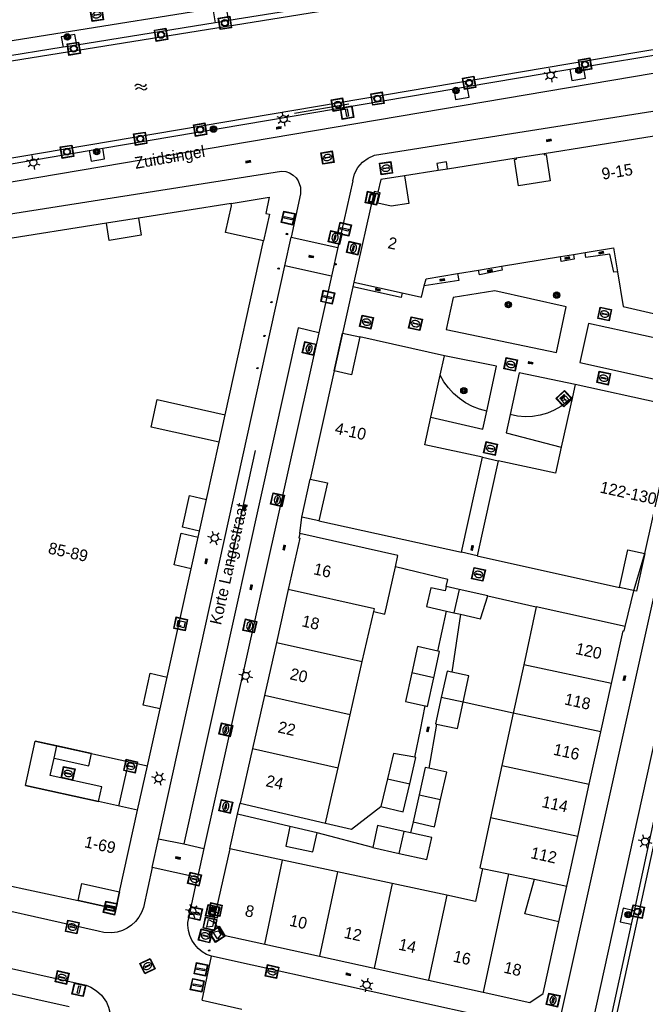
# Model space of a CAD drawing. Header units: metres. Extents: x 93870 to 95789, y 463036 to 464040.
# Tile 138 of 256: x 94351 to 94405, y 463827 to 463912. Entities that reach past the tile are written whole.
import ezdxf
from ezdxf.enums import TextEntityAlignment as Align

# ---------------------------------------------------------------- set-up
doc = ezdxf.new("R2010")
doc.units = ezdxf.units.M
doc.header["$LTSCALE"] = 25.4
for name, color, linetype in [('B_BEBOUWINGSGRENS_0', 1, 'Continuous'), ('B_LUIFEL_1', 200, 'Continuous'), ('B_OVERBOUWLIJN_LIJN_1', 7, 'Continuous'), ('B_TUSSENMUUR_0', 7, 'Continuous'), ('G_GRENS_ALGEMEEN_0', 7, 'Continuous'), ('Q_BLOEMBAK_0', 93, 'Continuous'), ('Q_BOOM_0', 3, 'Continuous'), ('Q_BRANDKRAAN_0', 5, 'Continuous'), ('Q_CAI-KAST_0', 10, 'Continuous'), ('Q_ELEKTRAKAST_0', 7, 'Continuous'), ('Q_INSPECTIE_OF_RIOOLPUT_0', 253, 'Continuous'), ('Q_KOLK_0', 254, 'Continuous'), ('Q_LICHTMAST_0', 2, 'Continuous'), ('Q_MEERRING_0', 7, 'Continuous'), ('Q_STRAATNAAMBORD_0', 7, 'Continuous'), ('Q_VERKEERSBORDPAAL_0', 40, 'Continuous'), ('Q_WATERLEIDINGPUT_0', 5, 'Continuous'), ('S_GBKN_SYMBOOL_OV_GROOT_0', 7, 'Continuous'), ('S_GBKN_SYMBOOL_WATER_0', 7, 'Continuous'), ('T_CULTUURGRENS_0', 76, 'Continuous'), ('T_HEK_0', 57, 'Continuous'), ('T_HEK_LIJN_0', 6, 'Continuous'), ('T_MUUR_30CM_0', 10, 'Continuous'), ('V_WEGGRENS_0', 7, 'Continuous'), ('V_WEGGRENS_1', 7, 'Continuous'), ('W_WATERGRENS_0', 5, 'Continuous'), ('Z_GBKN_HUISNUMMER_0', 252, 'Continuous'), ('Z_STRAATNAAM_0', 252, 'Continuous')]:
    doc.layers.add(name, color=color, linetype=linetype)
doc.layers.add('Q_AFSLUITPAAL_0', color=7, linetype='Continuous', true_color=0xf86a3a)
doc.layers.add('Q_PAALTJE_0', color=7, linetype='Continuous', true_color=0x666666)

# ---------------------------------------------------------------- blocks, each defined once
blk = doc.blocks.new('Q_BLOEMBAK')
for points in [[(-0.5, 0.5), (0.5, 0.5), (0.5, -0.5), (-0.5, -0.5)], [(-0.336, 0.197), (0.331, 0.197), (0.19, -0.251), (-0.196, -0.251)]]:
    blk.add_lwpolyline(points, close=True)
blk.add_lwpolyline([(-0.442, 0.464), (0.438, 0.464, -0.414214), (0.459, 0.442), (0.459, -0.437, -0.414214), (0.438, -0.459), (-0.442, -0.459, -0.414214), (-0.463, -0.437), (-0.463, 0.442), (-0.463, 0.444), (-0.463, 0.446), (-0.463, 0.448), (-0.462, 0.45), (-0.461, 0.451), (-0.46, 0.453), (-0.459, 0.455), (-0.458, 0.456), (-0.457, 0.457), (-0.456, 0.459), (-0.454, 0.46), (-0.453, 0.461), (-0.451, 0.462), (-0.449, 0.462), (-0.447, 0.463), (-0.446, 0.463), (-0.444, 0.464), (-0.442, 0.464)], format="xyb")
blk = doc.blocks.new('Q_STRAATNAAMBORD')
for points in [[(-0.5, 0.5), (0.5, 0.5), (0.5, -0.5), (-0.5, -0.5)], [(-0.369, 0.22), (0.358, 0.22), (0.358, -0.214), (-0.369, -0.214)]]:
    blk.add_lwpolyline(points, close=True)
for points in [[(-0.442, 0.464), (0.438, 0.464, -0.414214), (0.459, 0.442), (0.459, -0.437, -0.414214), (0.438, -0.459), (-0.442, -0.459, -0.414214), (-0.463, -0.437), (-0.463, 0.442), (-0.463, 0.444), (-0.463, 0.446), (-0.463, 0.448), (-0.462, 0.45), (-0.461, 0.451), (-0.46, 0.453), (-0.459, 0.455), (-0.458, 0.456), (-0.457, 0.457), (-0.456, 0.459), (-0.454, 0.46), (-0.453, 0.461), (-0.451, 0.462), (-0.449, 0.462), (-0.447, 0.463), (-0.446, 0.463), (-0.444, 0.464), (-0.442, 0.464)], [(-0.287, 0.16), (0.281, 0.16, -0.414214), (0.303, 0.139), (0.303, -0.134, -0.414214), (0.281, -0.156), (-0.287, -0.156, -0.414214), (-0.308, -0.134), (-0.308, 0.139), (-0.308, 0.14), (-0.308, 0.142), (-0.307, 0.144), (-0.307, 0.146), (-0.306, 0.148), (-0.305, 0.149), (-0.304, 0.151), (-0.303, 0.152), (-0.302, 0.154), (-0.3, 0.155), (-0.299, 0.156), (-0.297, 0.157), (-0.296, 0.158), (-0.294, 0.159), (-0.292, 0.159), (-0.29, 0.16), (-0.288, 0.16), (-0.287, 0.16)]]:
    blk.add_lwpolyline(points, format="xyb")
blk = doc.blocks.new('Q_ELEKTRAKAST')
for points in [[(-0.5, 0.5), (0.5, 0.5), (0.5, -0.5), (-0.5, -0.5)], [(-0.262, 0.264), (0.25, 0.264), (0.25, 0.187), (-0.262, 0.187)], [(-0.262, 0.107), (0.25, 0.107), (0.25, -0.332), (-0.262, -0.332)]]:
    blk.add_lwpolyline(points, close=True)
blk.add_lwpolyline([(-0.442, 0.464), (0.438, 0.464, -0.414214), (0.459, 0.442), (0.459, -0.437, -0.414214), (0.438, -0.459), (-0.442, -0.459, -0.414214), (-0.463, -0.437), (-0.463, 0.442), (-0.463, 0.444), (-0.463, 0.446), (-0.463, 0.448), (-0.462, 0.45), (-0.461, 0.451), (-0.46, 0.453), (-0.459, 0.455), (-0.458, 0.456), (-0.457, 0.457), (-0.456, 0.459), (-0.454, 0.46), (-0.453, 0.461), (-0.451, 0.462), (-0.449, 0.462), (-0.447, 0.463), (-0.446, 0.463), (-0.444, 0.464), (-0.442, 0.464)], format="xyb")
blk.add_lwpolyline([(-0.177, 0.001, -1), (-0.177, -0.069, -1)], format="xyb", close=True)
blk.add_lwpolyline([(0.044, 0.088), (-0.056, -0.112), (0.044, -0.112), (-0.056, -0.312)])
blk = doc.blocks.new('Q_CAI-KAST')
for points in [[(-0.5, 0.5), (0.5, 0.5), (0.5, -0.5), (-0.5, -0.5)], [(-0.262, 0.264), (0.25, 0.264), (0.25, 0.187), (-0.262, 0.187)], [(-0.262, 0.107), (0.25, 0.107), (0.25, -0.332), (-0.262, -0.332)]]:
    blk.add_lwpolyline(points, close=True)
blk.add_lwpolyline([(-0.442, 0.464), (0.438, 0.464, -0.414214), (0.459, 0.442), (0.459, -0.437, -0.414214), (0.438, -0.459), (-0.442, -0.459, -0.414214), (-0.463, -0.437), (-0.463, 0.442), (-0.463, 0.444), (-0.463, 0.446), (-0.463, 0.448), (-0.462, 0.45), (-0.461, 0.451), (-0.46, 0.453), (-0.459, 0.455), (-0.458, 0.456), (-0.457, 0.457), (-0.456, 0.459), (-0.454, 0.46), (-0.453, 0.461), (-0.451, 0.462), (-0.449, 0.462), (-0.447, 0.463), (-0.446, 0.463), (-0.444, 0.464), (-0.442, 0.464)], format="xyb")
blk.add_circle((-0.177, -0.034), 0.0354)
blk = doc.blocks.new('Q_LICHTMAST')
for points in [[(-0.26, 0.15), (-0.52, 0.3)], [(0, 0.3), (0, 0.6)], [(0.26, 0.15), (0.52, 0.3)], [(-0.26, -0.15), (-0.52, -0.3)], [(0, -0.3), (0, -0.6)], [(0.26, -0.15), (0.52, -0.3)]]:
    blk.add_lwpolyline(points)
blk.add_circle((0, 0), 0.3)
blk = doc.blocks.new('Q_VERKEERSBORDPAAL')
for points in [[(-0.5, 0.5), (0.5, 0.5), (0.5, -0.5), (-0.5, -0.5)], [(-0.08, 0.333), (0.071, 0.333), (0.071, -0.329), (-0.08, -0.329)]]:
    blk.add_lwpolyline(points, close=True)
blk.add_lwpolyline([(-0.442, 0.464), (0.438, 0.464, -0.414214), (0.459, 0.442), (0.459, -0.437, -0.414214), (0.438, -0.459), (-0.442, -0.459, -0.414214), (-0.463, -0.437), (-0.463, 0.442), (-0.463, 0.444), (-0.463, 0.446), (-0.463, 0.448), (-0.462, 0.45), (-0.461, 0.451), (-0.46, 0.453), (-0.459, 0.455), (-0.458, 0.456), (-0.457, 0.457), (-0.456, 0.459), (-0.454, 0.46), (-0.453, 0.461), (-0.451, 0.462), (-0.449, 0.462), (-0.447, 0.463), (-0.446, 0.463), (-0.444, 0.464), (-0.442, 0.464)], format="xyb")
blk = doc.blocks.new('Q_AFSLUITPAAL')
for points in [[(-0.5, 0.5), (0.5, 0.5), (0.5, -0.5), (-0.5, -0.5)], [(-0.08, 0.333), (0.071, 0.333), (0.071, -0.329), (-0.08, -0.329)]]:
    blk.add_lwpolyline(points, close=True)
blk.add_lwpolyline([(-0.442, 0.464), (0.438, 0.464, -0.414214), (0.459, 0.442), (0.459, -0.437, -0.414214), (0.438, -0.459), (-0.442, -0.459, -0.414214), (-0.463, -0.437), (-0.463, 0.442), (-0.463, 0.444), (-0.463, 0.446), (-0.463, 0.448), (-0.462, 0.45), (-0.461, 0.451), (-0.46, 0.453), (-0.459, 0.455), (-0.458, 0.456), (-0.457, 0.457), (-0.456, 0.459), (-0.454, 0.46), (-0.453, 0.461), (-0.451, 0.462), (-0.449, 0.462), (-0.447, 0.463), (-0.446, 0.463), (-0.444, 0.464), (-0.442, 0.464)], format="xyb")
blk = doc.blocks.new('Q_PAAL_STEEN')
for points in [[(-0.5, 0.5), (0.5, 0.5), (0.5, -0.5), (-0.5, -0.5)], [(-0.08, 0.33), (0.07, 0.33), (0.07, -0.33), (-0.08, -0.33)]]:
    blk.add_lwpolyline(points, close=True)
blk.add_lwpolyline([(-0.44, 0.46), (0.44, 0.46, -0.414214), (0.46, 0.44), (0.46, -0.44, -0.414214), (0.44, -0.46), (-0.44, -0.46, -0.414214), (-0.46, -0.44), (-0.46, 0.44), (-0.46, 0.44), (-0.46, 0.45), (-0.46, 0.45), (-0.46, 0.45), (-0.46, 0.45), (-0.46, 0.45), (-0.46, 0.45), (-0.46, 0.46), (-0.46, 0.46), (-0.46, 0.46), (-0.45, 0.46), (-0.45, 0.46), (-0.45, 0.46), (-0.45, 0.46), (-0.45, 0.46), (-0.45, 0.46), (-0.44, 0.46), (-0.44, 0.46)], format="xyb")
blk = doc.blocks.new('Q_PAALTJE')
at = {"color": 251, "true_color": 0x666666, "xscale": 0.1, "yscale": 0.1, "zscale": 0.01}
blk.add_blockref('Q_PAAL_STEEN', (0, 0), dxfattribs=at)
blk = doc.blocks.new('Q_WATERLEIDINGPUT')
blk.add_lwpolyline([(-0.5, 0.5), (0.5, 0.5), (0.5, -0.5), (-0.5, -0.5)], close=True)
for points in [[(-0.442, 0.464), (0.438, 0.464, -0.414214), (0.459, 0.442), (0.459, -0.437, -0.414214), (0.438, -0.459), (-0.442, -0.459, -0.414214), (-0.463, -0.437), (-0.463, 0.442), (-0.463, 0.444), (-0.463, 0.446), (-0.463, 0.448), (-0.462, 0.45), (-0.461, 0.451), (-0.46, 0.453), (-0.459, 0.455), (-0.458, 0.456), (-0.457, 0.457), (-0.456, 0.459), (-0.454, 0.46), (-0.453, 0.461), (-0.451, 0.462), (-0.449, 0.462), (-0.447, 0.463), (-0.446, 0.463), (-0.444, 0.464), (-0.442, 0.464)], [(-0.345, 0.105, 0.380426), (-0.276, -0.18)], [(-0.008, 0.266, 0.240218), (-0.345, 0.105)], [(-0.194, 0.045, 0.853344), (-0.194, -0.032)], [(0.331, 0.111, 0.240191), (-0.008, 0.266)], [(0.185, -0.032, 0.849746), (0.185, 0.045)], [(0.267, -0.176, 0.380426), (0.331, 0.111)], [(-0.276, -0.18, 0.148452), (0.012, -0.257)], [(0.012, -0.257, 0.131742), (0.267, -0.176)]]:
    blk.add_lwpolyline(points, format="xyb")
for points in [[(-0.194, 0.045), (0.185, 0.045)], [(0.185, -0.032), (-0.194, -0.032)]]:
    blk.add_lwpolyline(points)
blk = doc.blocks.new('Q_INSPECTIE_OF_RIOOLPUT')
blk.add_lwpolyline([(-0.5, 0.5), (0.5, 0.5), (0.5, -0.5), (-0.5, -0.5)], close=True)
for points in [[(-0.442, 0.464), (0.438, 0.464, -0.414214), (0.459, 0.442), (0.459, -0.437, -0.414214), (0.438, -0.459), (-0.442, -0.459, -0.414214), (-0.463, -0.437), (-0.463, 0.442), (-0.463, 0.444), (-0.463, 0.446), (-0.463, 0.448), (-0.462, 0.45), (-0.461, 0.451), (-0.46, 0.453), (-0.459, 0.455), (-0.458, 0.456), (-0.457, 0.457), (-0.456, 0.459), (-0.454, 0.46), (-0.453, 0.461), (-0.451, 0.462), (-0.449, 0.462), (-0.447, 0.463), (-0.446, 0.463), (-0.444, 0.464), (-0.442, 0.464)], [(-0.345, 0.105, 0.380426), (-0.276, -0.18)], [(-0.008, 0.266, 0.240218), (-0.345, 0.105)], [(-0.194, 0.045, 0.853344), (-0.194, -0.032)], [(0.331, 0.111, 0.240191), (-0.008, 0.266)], [(0.185, -0.032, 0.849746), (0.185, 0.045)], [(0.267, -0.176, 0.380426), (0.331, 0.111)], [(-0.276, -0.18, 0.148452), (0.012, -0.257)], [(0.012, -0.257, 0.131742), (0.267, -0.176)]]:
    blk.add_lwpolyline(points, format="xyb")
for points in [[(-0.194, 0.045), (0.185, 0.045)], [(0.185, -0.032), (-0.194, -0.032)]]:
    blk.add_lwpolyline(points)
blk = doc.blocks.new('Q_KOLK')
blk.add_lwpolyline([(-0.5, 0.5), (0.5, 0.5), (0.5, -0.5), (-0.5, -0.5)], close=True)
for points in [[(-0.442, 0.464), (0.438, 0.464, -0.414214), (0.459, 0.442), (0.459, -0.437, -0.414214), (0.438, -0.459), (-0.442, -0.459, -0.414214), (-0.463, -0.437), (-0.463, 0.442, -0.414214), (-0.442, 0.464)], [(-0.345, 0.105, 0.380426), (-0.276, -0.18)], [(-0.008, 0.266, 0.240218), (-0.345, 0.105)], [(-0.194, 0.045, 0.853344), (-0.194, -0.032)], [(0.331, 0.111, 0.240191), (-0.008, 0.266)], [(0.185, -0.032, 0.849746), (0.185, 0.045)], [(0.267, -0.176, 0.380426), (0.331, 0.111)], [(-0.276, -0.18, 0.148452), (0.012, -0.257)], [(0.012, -0.257, 0.131742), (0.267, -0.176)]]:
    blk.add_lwpolyline(points, format="xyb")
for points in [[(-0.194, 0.045), (0.185, 0.045)], [(0.185, -0.032), (-0.194, -0.032)]]:
    blk.add_lwpolyline(points)
blk = doc.blocks.new('Q_BRANDKRAAN')
blk.add_lwpolyline([(-0.5, 0.5), (0.5, 0.5), (0.5, -0.5), (-0.5, -0.5)], close=True)
for points in [[(-0.442, 0.464), (0.438, 0.464, -0.414214), (0.459, 0.442), (0.459, -0.437, -0.414214), (0.438, -0.459), (-0.442, -0.459, -0.414214), (-0.463, -0.437), (-0.463, 0.442), (-0.463, 0.444), (-0.463, 0.446), (-0.463, 0.448), (-0.462, 0.45), (-0.461, 0.451), (-0.46, 0.453), (-0.459, 0.455), (-0.458, 0.456), (-0.457, 0.457), (-0.456, 0.459), (-0.454, 0.46), (-0.453, 0.461), (-0.451, 0.462), (-0.449, 0.462), (-0.447, 0.463), (-0.446, 0.463), (-0.444, 0.464), (-0.442, 0.464)], [(-0.345, 0.105, 0.380426), (-0.276, -0.18)], [(-0.008, 0.266, 0.240218), (-0.345, 0.105)], [(-0.194, 0.045, 0.853344), (-0.194, -0.032)], [(0.331, 0.111, 0.240191), (-0.008, 0.266)], [(0.185, -0.032, 0.849746), (0.185, 0.045)], [(0.267, -0.176, 0.380426), (0.331, 0.111)], [(-0.276, -0.18, 0.148452), (0.012, -0.257)], [(0.012, -0.257, 0.131742), (0.267, -0.176)]]:
    blk.add_lwpolyline(points, format="xyb")
for points in [[(-0.194, 0.045), (0.185, 0.045)], [(0.185, -0.032), (-0.194, -0.032)]]:
    blk.add_lwpolyline(points)
blk = doc.blocks.new('Q_MEERRING')
blk.add_lwpolyline([(-0.5, 0.5), (0.5, 0.5), (0.5, -0.5), (-0.5, -0.5)], close=True)
blk.add_lwpolyline([(-0.442, 0.464), (0.438, 0.464, -0.414214), (0.459, 0.442), (0.459, -0.437, -0.414214), (0.438, -0.459), (-0.442, -0.459, -0.414214), (-0.463, -0.437), (-0.463, 0.442), (-0.463, 0.444), (-0.463, 0.446), (-0.463, 0.448), (-0.462, 0.45), (-0.461, 0.451), (-0.46, 0.453), (-0.459, 0.455), (-0.458, 0.456), (-0.457, 0.457), (-0.456, 0.459), (-0.454, 0.46), (-0.453, 0.461), (-0.451, 0.462), (-0.449, 0.462), (-0.447, 0.463), (-0.446, 0.463), (-0.444, 0.464), (-0.442, 0.464)], format="xyb")
for radius in [0.3, 0.3, 0.25, 0.25]:
    blk.add_circle((0, 0), radius)
blk = doc.blocks.new('Q_BOOM')
for radius in [0.27, 0.18, 0.09]:
    blk.add_circle((0, 0), radius)
blk = doc.blocks.new('S_GBKN_SYMBOOL_WATER')
for points in [[(-0.5, 0.15), (-0.438, 0.212), (-0.312, 0.275), (-0.188, 0.275), (-0.062, 0.212), (0, 0.15), (0.062, 0.087), (0.188, 0.025), (0.312, 0.025), (0.438, 0.087), (0.5, 0.15)], [(-0.5, -0.15), (-0.438, -0.087), (-0.312, -0.025), (-0.188, -0.025), (-0.062, -0.087), (0, -0.15), (0.062, -0.212), (0.188, -0.275), (0.312, -0.275), (0.438, -0.212), (0.5, -0.15)]]:
    blk.add_lwpolyline(points)
blk = doc.blocks.new('S_GBKN_SYMBOOL_OV_GROOT')
for points in [[(-0.21875, 0.0625), (0.21875, 0.0625)], [(-0.21875, 0), (0.21875, 0)], [(-0.1875, 0.0625), (-0.1875, 0)], [(-0.125, 0.09375), (-0.125, 0.0625)], [(-0.125, 0), (-0.125, -0.0625)], [(-0.0625, 0.0625), (-0.0625, 0)], [(0, 0.09375), (0, 0.0625)], [(0, 0), (0, -0.0625)], [(0.0625, 0.0625), (0.0625, 0)], [(0.125, 0.09375), (0.125, 0.0625)], [(0.125, 0), (0.125, -0.0625)], [(0.1875, 0.0625), (0.1875, 0)], [(-0.21875, -0.0625), (0.21875, -0.0625)], [(-0.1875, -0.0625), (-0.1875, -0.09375)], [(-0.0625, -0.0625), (-0.0625, -0.09375)], [(0.0625, -0.0625), (0.0625, -0.09375)], [(0.1875, -0.0625), (0.1875, -0.09375)]]:
    blk.add_lwpolyline(points)

msp = doc.modelspace()

# ---------------------------------------------------------------- linework, layer by layer
at = {"layer": 'B_BEBOUWINGSGRENS_0'}
for p, q in [((94393.75, 463899.949), (94387.858, 463899.012)), ((94387.045, 463898.882), (94384.177, 463898.426)), ((94387.858, 463899.012), (94387.045, 463898.882)), ((94369.288, 463896.073), (94361.335, 463894.809)), ((94358.599, 463894.377), (94348.982, 463892.852)), ((94368.779, 463877.927), (94372.067, 463892.855)), ((94392.488, 463890.669), (94397.536, 463891.498)), ((94397.536, 463891.498), (94398.656, 463891.682)), ((94398.656, 463891.682), (94399.654, 463891.846)), ((94390.519, 463890.346), (94392.488, 463890.669)), ((94388.72, 463890.051), (94390.519, 463890.346)), ((94379.83, 463889.31), (94383.955, 463888.398)), ((94387.221, 463881.314), (94387.591, 463882.998)), ((94378.125, 463881.705), (94376.081, 463872.395)), ((94386.431, 463877.711), (94387.221, 463881.314)), ((94398.803, 463880.521), (94398.57, 463879.462)), ((94406.099, 463878.915), (94398.803, 463880.521)), ((94398.57, 463879.462), (94397.618, 463875.141)), ((94367.171, 463870.66), (94368.26, 463875.578)), ((94404.776, 463866.015), (94406.847, 463875.341)), ((94366.462, 463867.43), (94366.579, 463867.952)), ((94363.808, 463855.411), (94365.861, 463864.716)), ((94374.195, 463862.92), (94373.176, 463858.393)), ((94388.84, 463862.936), (94387.728, 463863.185)), ((94391.324, 463862.381), (94388.84, 463862.936)), ((94380.545, 463856.74), (94381.53, 463861.058)), ((94387.76, 463861.078), (94388.4, 463860.932)), ((94395.472, 463861.454), (94394.393, 463856.473)), ((94403.091, 463859.751), (94395.472, 463861.454)), ((94388.4, 463860.932), (94388.962, 463860.804)), ((94373.176, 463858.393), (94372.15, 463853.837)), ((94379.507, 463852.187), (94380.545, 463856.74)), ((94394.393, 463856.473), (94393.5, 463852.33)), ((94401.004, 463850.721), (94401.915, 463854.861)), ((94372.15, 463853.837), (94371.125, 463849.282)), ((94362.127, 463847.789), (94363.208, 463852.695)), ((94378.475, 463847.632), (94379.507, 463852.187)), ((94393.5, 463852.33), (94392.52, 463847.82)), ((94400.016, 463846.229), (94401.004, 463850.721)), ((94351.655, 463846.1), (94352.495, 463849.929)), ((94352.495, 463849.929), (94362.127, 463847.789)), ((94371.125, 463849.282), (94370.072, 463844.607)), ((94392.52, 463847.82), (94391.552, 463843.338)), ((94382.714, 463846.68), (94382.147, 463844.297)), ((94357.906, 463844.727), (94351.655, 463846.1)), ((94399.028, 463841.737), (94400.016, 463846.229)), ((94385.425, 463845.325), (94384.9, 463842.98)), ((94361.265, 463843.99), (94357.906, 463844.727)), ((94370.072, 463844.607), (94377.385, 463842.884)), ((94359.728, 463836.991), (94361.265, 463843.99)), ((94376.67, 463842.04), (94374.338, 463842.588)), ((94384.692, 463842.043), (94384.126, 463842.168)), ((94398.09, 463837.473), (94399.028, 463841.737)), ((94381.44, 463840.79), (94383.695, 463840.286)), ((94369.184, 463840.685), (94367.77, 463834.457)), ((94373.713, 463839.714), (94369.184, 463840.685)), ((94378.418, 463838.706), (94373.713, 463839.714)), ((94346.84, 463838.261), (94356.161, 463836.233)), ((94383.103, 463837.702), (94378.418, 463838.706)), ((94387.787, 463836.698), (94383.103, 463837.702)), ((94395.32, 463838.06), (94398.09, 463837.473)), ((94396.067, 463828.265), (94397.416, 463834.398)), ((94355.396, 463827.126), (94327.11, 463833.414)), ((94372.186, 463832.486), (94376.873, 463831.458)), ((94376.873, 463831.458), (94381.553, 463830.432)), ((94381.553, 463830.432), (94386.232, 463829.406)), ((94386.232, 463829.406), (94390.91, 463828.38))]:
    msp.add_line(p, q, dxfattribs=at)
for points in [[(94408.199, 463902.136), (94407.89, 463902.207), (94396.132, 463900.332)], [(94396.132, 463900.332), (94396.146, 463900.229), (94396.314, 463900.255), (94396.671, 463898.014), (94393.955, 463897.582), (94393.598, 463899.823), (94393.766, 463899.85), (94393.75, 463899.949)], [(94384.177, 463898.426), (94384.529, 463896.06), (94383.032, 463895.837), (94381.887, 463896.094), (94382.084, 463896.969), (94381.891, 463897.022)], [(94381.891, 463897.022), (94381.563, 463897.085), (94379.83, 463889.31)], [(94372.067, 463892.855), (94368.819, 463893.571), (94369.323, 463895.851), (94369.288, 463896.073)], [(94361.335, 463894.809), (94361.57, 463893.33), (94358.834, 463892.896), (94358.599, 463894.377)], [(94399.654, 463891.846), (94402.093, 463892.246), (94402.425, 463890.205)], [(94385.855, 463888.98), (94386.016, 463889.607), (94388.72, 463890.051)], [(94402.425, 463890.205), (94402.912, 463887.215), (94408.24, 463886)], [(94383.955, 463888.398), (94385.612, 463888.032), (94385.855, 463888.98)], [(94407.809, 463884.033), (94399.947, 463885.762), (94399.21, 463882.406), (94407.068, 463880.666)], [(94387.591, 463882.998), (94380.323, 463884.604), (94379.607, 463881.362), (94378.125, 463881.705)], [(94368.26, 463875.578), (94362.431, 463876.868), (94362.956, 463879.24), (94368.779, 463877.927)], [(94390.854, 463874.279), (94385.914, 463875.358), (94386.431, 463877.711)], [(94397.618, 463875.141), (94397.127, 463872.912), (94392.186, 463873.981)], [(94376.081, 463872.395), (94377.546, 463872.074), (94376.818, 463868.836), (94389.047, 463866.128), (94390.854, 463874.279)], [(94392.186, 463873.981), (94390.389, 463865.829), (94402.597, 463863.118), (94403.312, 463866.339), (94404.776, 463866.015)], [(94366.579, 463867.952), (94365.114, 463868.276), (94365.714, 463870.99), (94367.171, 463870.66)], [(94365.861, 463864.716), (94364.396, 463865.039), (94364.995, 463867.754), (94366.462, 463867.43)], [(94375.182, 463867.734), (94375.101, 463867.379), (94375.189, 463867.334), (94374.195, 463862.92)], [(94383.382, 463864.891), (94383.593, 463865.852), (94375.182, 463867.734)], [(94381.53, 463861.058), (94382.488, 463860.812), (94383.382, 463864.891)], [(94387.728, 463863.185), (94387.642, 463862.809), (94386.411, 463863.076), (94386.04, 463861.47), (94387.76, 463861.078)], [(94388.962, 463860.804), (94390.69, 463860.41), (94391.324, 463862.381)], [(94401.915, 463854.861), (94402.91, 463859.387), (94403.011, 463859.383), (94403.091, 463859.751)], [(94387.021, 463857.643), (94385.28, 463858.03), (94384.785, 463855.789)], [(94386.674, 463855.365), (94387.17, 463857.61), (94387.021, 463857.643)], [(94363.208, 463852.695), (94361.743, 463853.016), (94362.339, 463855.741), (94363.808, 463855.411)], [(94384.785, 463855.789), (94384.24, 463853.32), (94385.95, 463852.94)], [(94385.95, 463852.94), (94386.13, 463852.9), (94386.674, 463855.365)], [(94388.237, 463855.828), (94387.811, 463855.92), (94387.323, 463853.666)], [(94389.2, 463853.26), (94389.688, 463855.514), (94388.237, 463855.828)], [(94387.323, 463853.666), (94386.83, 463851.39), (94386.908, 463851.373)], [(94386.908, 463851.373), (94388.71, 463850.99), (94389.2, 463853.26)], [(94385.062, 463848.541), (94383.234, 463848.862), (94382.714, 463846.68)], [(94384.61, 463846.255), (94385.15, 463848.52), (94385.062, 463848.541)], [(94377.385, 463842.884), (94377.85, 463844.91), (94378.475, 463847.632)], [(94386.249, 463847.603), (94385.95, 463847.67), (94385.425, 463845.325)], [(94387.265, 463844.913), (94387.79, 463847.26), (94386.249, 463847.603)], [(94382.147, 463844.297), (94384.04, 463843.86), (94384.61, 463846.255)], [(94384.9, 463842.98), (94386.74, 463842.57), (94387.265, 463844.913)], [(94391.552, 463843.338), (94390.626, 463839.047), (94390.868, 463838.997)], [(94374.338, 463842.588), (94373.974, 463840.914), (94376.29, 463840.41), (94376.67, 463842.04)], [(94384.126, 463842.168), (94381.86, 463842.67), (94381.44, 463840.79)], [(94383.695, 463840.286), (94386.09, 463839.75), (94386.51, 463841.64), (94384.692, 463842.043)], [(94390.868, 463838.997), (94390.25, 463836.17), (94387.787, 463836.698)], [(94356.161, 463836.233), (94356.48, 463837.699), (94359.728, 463836.991)], [(94397.416, 463834.398), (94394.49, 463835.1), (94395.32, 463838.06)], [(94367.77, 463834.457), (94368.51, 463833.292), (94372.186, 463832.486)], [(94390.91, 463828.38), (94394.924, 463827.5), (94396.067, 463828.265)]]:
    msp.add_lwpolyline(points, dxfattribs=at)
at = {"layer": 'B_LUIFEL_1'}
for p, q in [((94354.343, 463849.518), (94352.495, 463849.929)), ((94351.655, 463846.1), (94357.906, 463844.727)), ((94357.906, 463844.727), (94357.906, 463844.727))]:
    msp.add_line(p, q, dxfattribs=at)
msp.add_lwpolyline([(94357.906, 463844.727), (94358.187, 463846.007), (94353.778, 463846.974), (94354.106, 463848.454)], dxfattribs=at)
at = {"layer": 'B_OVERBOUWLIJN_LIJN_1'}
for p, q in [((94361.335, 463894.809), (94358.599, 463894.377)), ((94368.26, 463875.578), (94368.779, 463877.927)), ((94390.854, 463874.279), (94392.186, 463873.981)), ((94366.579, 463867.952), (94367.171, 463870.66)), ((94365.861, 463864.716), (94366.462, 463867.43)), ((94390.389, 463865.829), (94389.047, 463866.128)), ((94363.208, 463852.695), (94363.808, 463855.411)), ((94359.653, 463844.344), (94360.516, 463848.147))]:
    msp.add_line(p, q, dxfattribs=at)
for points in [[(94378.125, 463881.705), (94378.855, 463884.938), (94380.323, 463884.604)], [(94376.818, 463868.836), (94375.37, 463869.149), (94376.081, 463872.395)], [(94404.776, 463866.015), (94404.058, 463862.799), (94402.597, 463863.118)], [(94359.728, 463836.991), (94359.409, 463835.535), (94356.161, 463836.233)]]:
    msp.add_lwpolyline(points, dxfattribs=at)
at = {"layer": 'B_TUSSENMUUR_0'}
for p, q in [((94388.84, 463862.936), (94388.4, 463860.932)), ((94373.176, 463858.393), (94380.545, 463856.74)), ((94401.915, 463854.861), (94394.393, 463856.473)), ((94386.674, 463855.365), (94384.785, 463855.789)), ((94379.507, 463852.187), (94372.15, 463853.837)), ((94389.2, 463853.26), (94387.323, 463853.666)), ((94401.004, 463850.721), (94393.5, 463852.33)), ((94371.125, 463849.282), (94378.475, 463847.632)), ((94392.52, 463847.82), (94400.016, 463846.229)), ((94382.714, 463846.68), (94384.61, 463846.255)), ((94385.425, 463845.325), (94387.265, 463844.913)), ((94399.028, 463841.737), (94391.552, 463843.338)), ((94383.695, 463840.286), (94384.126, 463842.168)), ((94372.186, 463832.486), (94373.713, 463839.714)), ((94378.418, 463838.706), (94376.873, 463831.458)), ((94390.868, 463838.997), (94393.077, 463838.54)), ((94393.077, 463838.54), (94390.91, 463828.38)), ((94393.077, 463838.54), (94395.32, 463838.06)), ((94383.103, 463837.702), (94381.553, 463830.432)), ((94387.787, 463836.698), (94386.232, 463829.406))]:
    msp.add_line(p, q, dxfattribs=at)
msp.add_lwpolyline([(94381.53, 463861.058), (94381.577, 463861.264), (94374.195, 463862.92)], dxfattribs=at)
at = {"layer": 'G_GRENS_ALGEMEEN_0'}
for p, q in [((94369.089, 463911.759), (94367.926, 463911.571)), ((94356.047, 463909.66), (94354.884, 463909.473)), ((94398.347, 463907.582), (94399.509, 463907.778)), ((94388.385, 463905.894), (94389.547, 463906.091)), ((94357.118, 463900.597), (94358.28, 463900.794)), ((94392.488, 463890.669), (94392.544, 463890.326)), ((94393.5, 463852.33), (94389.2, 463853.26)), ((94357.314, 463848.858), (94354.343, 463849.518)), ((94403.853, 463835.37), (94403.601, 463834.219))]:
    msp.add_line(p, q, dxfattribs=at)
for points in [[(94398.656, 463891.682), (94398.72, 463891.292), (94397.603, 463891.091), (94397.536, 463891.498)], [(94401.783, 463891.713), (94399.711, 463891.428), (94399.654, 463891.846)], [(94402.425, 463890.205), (94402.122, 463890.156), (94401.783, 463891.713)], [(94388.72, 463890.051), (94388.817, 463889.463), (94385.855, 463888.98)], [(94392.544, 463890.326), (94390.586, 463889.938), (94390.519, 463890.346)], [(94383.955, 463888.398), (94383.872, 463887.979), (94379.742, 463888.912)], [(94391.221, 463878.243), (94392.06, 463882.09), (94387.591, 463882.998)], [(94398.803, 463880.521), (94394.01, 463881.52), (94393.231, 463877.943)], [(94386.431, 463877.711), (94390.88, 463876.68), (94391.221, 463878.243)], [(94393.231, 463877.943), (94392.89, 463876.38), (94397.618, 463875.141)], [(94354.106, 463848.454), (94357.073, 463847.794), (94357.314, 463848.858)]]:
    msp.add_lwpolyline(points, dxfattribs=at)
at = {"layer": 'T_CULTUURGRENS_0'}
for points in [[(94391.221, 463878.243), (94390.592, 463878.413), (94389.986, 463878.651), (94389.41, 463878.956), (94388.872, 463879.323), (94388.378, 463879.748), (94387.934, 463880.226), (94387.547, 463880.75), (94387.221, 463881.314)], [(94398.57, 463879.462), (94398.099, 463879.018), (94397.578, 463878.634), (94397.016, 463878.314), (94396.419, 463878.064), (94395.796, 463877.887), (94395.157, 463877.785), (94394.51, 463877.761), (94393.865, 463877.814), (94393.231, 463877.943)]]:
    msp.add_lwpolyline(points, dxfattribs=at)
at = {"layer": 'T_HEK_0'}
for p, q in [((94387.021, 463857.643), (94387.76, 463861.078)), ((94388.962, 463860.804), (94388.237, 463855.828)), ((94385.525, 463850.903), (94385.95, 463852.94)), ((94386.908, 463851.373), (94386.249, 463847.603))]:
    msp.add_line(p, q, dxfattribs=at)
msp.add_lwpolyline([(94377.385, 463842.884), (94379.623, 463842.357), (94382.147, 463844.297)], dxfattribs=at)
at = {"layer": 'T_HEK_LIJN_0'}
msp.add_line((94374.738, 463903.82), (94379.402, 463904.614), dxfattribs=at)
at = {"layer": 'T_MUUR_30CM_0'}
for p, q in [((94384.177, 463898.426), (94382.127, 463898.131)), ((94382.127, 463898.131), (94381.891, 463897.022)), ((94369.288, 463896.073), (94372.556, 463896.592)), ((94391.324, 463862.381), (94395.472, 463861.454)), ((94369.853, 463843.638), (94370.072, 463844.607)), ((94369.184, 463840.685), (94369.853, 463843.638)), ((94397.416, 463834.398), (94398.09, 463837.473))]:
    msp.add_line(p, q, dxfattribs=at)
for points in [[(94372.556, 463896.592), (94372.271, 463895.209), (94372.573, 463895.144), (94372.067, 463892.855)], [(94387.728, 463863.185), (94387.869, 463863.805), (94383.382, 463864.891)]]:
    msp.add_lwpolyline(points, dxfattribs=at)
at = {"layer": 'V_WEGGRENS_0'}
for p, q in [((94328.368, 463906.516), (94417.387, 463920.759)), ((94378.631, 463913.294), (94369.089, 463911.759)), ((94367.926, 463911.571), (94356.047, 463909.66)), ((94354.884, 463909.473), (94338.969, 463906.912)), ((94399.509, 463907.778), (94408.94, 463909.357)), ((94389.547, 463906.091), (94398.347, 463907.582)), ((94358.28, 463900.794), (94388.385, 463905.894)), ((94399.13, 463820.437), (94417.082, 463901.957)), ((94348.096, 463899.069), (94357.118, 463900.597)), ((94396.132, 463900.332), (94393.75, 463899.949)), ((94379.721, 463898.015), (94378.445, 463892.288)), ((94375.255, 463896.881), (94374.44, 463893.181)), ((94373.898, 463890.716), (94374.44, 463893.181)), ((94374.44, 463893.181), (94378.445, 463892.288)), ((94378.445, 463892.288), (94377.896, 463889.823)), ((94363.074, 463841.548), (94373.898, 463890.716)), ((94377.896, 463889.823), (94373.898, 463890.716)), ((94377.896, 463889.823), (94376.813, 463884.965)), ((94379.742, 463888.912), (94378.125, 463881.705)), ((94379.83, 463889.31), (94379.742, 463888.912)), ((94375.038, 463885.377), (94365.247, 463841.109)), ((94376.813, 463884.965), (94366.955, 463840.717)), ((94376.813, 463884.965), (94375.038, 463885.377)), ((94385.062, 463848.541), (94385.525, 463850.903)), ((94361.265, 463843.99), (94362.127, 463847.789)), ((94406.022, 463845.31), (94403.853, 463835.37)), ((94374.338, 463842.588), (94369.853, 463843.638)), ((94357.9, 463833.62), (94317.25, 463842.64)), ((94384.9, 463842.98), (94384.692, 463842.043)), ((94381.44, 463840.79), (94376.67, 463842.04)), ((94362.529, 463839.071), (94363.074, 463841.548)), ((94363.074, 463841.548), (94365.247, 463841.109)), ((94365.247, 463841.109), (94366.955, 463840.717)), ((94366.955, 463840.717), (94366.395, 463838.205)), ((94366.395, 463838.205), (94362.529, 463839.071)), ((94359.409, 463835.535), (94359.728, 463836.991)), ((94356.161, 463836.233), (94359.409, 463835.535)), ((94403.601, 463834.219), (94401.587, 463824.991)), ((94366.818, 463827.68), (94367.597, 463831.452)), ((94395.419, 463825.32), (94367.597, 463831.452)), ((94356.856, 463828.972), (94357.265, 463828.806)), ((94366.818, 463827.68), (94370.211, 463826.918))]:
    msp.add_line(p, q, dxfattribs=at)
for points in [[(94369.089, 463911.759), (94368.903, 463912.796), (94367.743, 463912.587), (94367.926, 463911.571)], [(94416.2, 463910.558), (94416.488, 463909.075), (94330.797, 463894.567)], [(94356.047, 463909.66), (94355.886, 463910.559), (94354.726, 463910.351), (94354.884, 463909.473)], [(94398.347, 463907.582), (94398.522, 463906.61), (94399.682, 463906.818), (94399.509, 463907.778)], [(94388.385, 463905.894), (94388.549, 463904.979), (94389.709, 463905.187), (94389.547, 463906.091)], [(94379.721, 463898.015), (94379.884, 463898.602), (94380.172, 463899.139), (94380.565, 463899.598), (94381.044, 463899.959), (94381.589, 463900.208), (94411.608, 463904.952), (94412.232, 463904.964), (94412.635, 463904.877), (94413.019, 463904.725), (94413.373, 463904.513), (94413.688, 463904.246), (94413.955, 463903.931), (94414.168, 463903.578), (94414.32, 463903.195), (94414.409, 463902.791), (94414.431, 463902.379)], [(94357.118, 463900.597), (94357.28, 463899.697), (94358.44, 463899.906), (94358.28, 463900.794)], [(94387.858, 463899.012), (94387.759, 463899.631), (94386.947, 463899.503), (94387.045, 463898.882)], [(94322.56, 463890.797), (94373.625, 463898.837), (94373.975, 463898.793), (94374.308, 463898.678), (94374.609, 463898.496), (94374.866, 463898.255), (94375.039, 463898.016), (94375.247, 463897.468), (94375.255, 463896.881)], [(94398.029, 463887.2), (94391.904, 463888.555), (94388.35, 463887.98), (94387.75, 463885.26), (94397.2, 463883.26), (94398.029, 463887.2)], [(94410.672, 463885.462), (94397.219, 463824.906), (94395.419, 463825.32)], [(94375.182, 463867.734), (94375.37, 463869.149), (94376.081, 463872.395)], [(94403.091, 463859.751), (94403.86, 463862.92), (94404.776, 463866.015)], [(94362.529, 463839.071), (94361.772, 463835.632), (94361.608, 463835.201), (94361.381, 463834.799), (94361.096, 463834.437), (94360.759, 463834.123), (94360.378, 463833.863), (94359.962, 463833.664), (94359.521, 463833.531), (94359.064, 463833.466)], [(94365.577, 463834.113), (94365.578, 463834.355), (94366.395, 463838.205)], [(94315.92, 463836.85), (94326.7, 463835.69), (94356.856, 463828.972)], [(94403.853, 463835.37), (94402.914, 463835.575), (94402.663, 463834.424), (94403.601, 463834.219)], [(94367.597, 463831.452), (94367.185, 463831.619), (94366.803, 463831.847), (94366.461, 463832.131), (94366.166, 463832.463), (94365.925, 463832.837), (94365.744, 463833.243), (94365.627, 463833.672), (94365.577, 463834.113)], [(94359.064, 463833.466), (94358.358, 463833.504), (94357.9, 463833.62)], [(94357.265, 463828.806), (94357.753, 463828.503), (94358.174, 463828.113), (94358.593, 463827.507), (94358.771, 463827.094), (94358.885, 463826.659), (94358.933, 463826.212), (94358.914, 463825.763), (94352.488, 463797.777)]]:
    msp.add_lwpolyline(points, dxfattribs=at)
at = {"layer": 'V_WEGGRENS_1'}
msp.add_line((94354.106, 463848.454), (94354.343, 463849.518), dxfattribs=at)
at = {"layer": 'W_WATERGRENS_0'}
msp.add_line((94400.965, 463820.037), (94415.533, 463886.782), dxfattribs=at)
for points in [[(94320.693, 463901.822), (94322.595, 463904.167), (94326.878, 463904.592), (94332.257, 463905.388), (94411.662, 463918.177), (94416.654, 463919.41)], [(94420.041, 463911.573), (94416.418, 463911.045), (94404.1, 463909.008), (94343.191, 463898.719), (94331.023, 463896.539), (94323.169, 463894.895), (94320.045, 463896.266)]]:
    msp.add_lwpolyline(points, dxfattribs=at)
at = {"layer": 'Z_STRAATNAAM_0'}
for p, q in [((94364.042, 463899.923), (94365.027, 463900.095)), ((94369.232, 463865.1), (94371.393, 463874.864))]:
    msp.add_line(p, q, dxfattribs=at)

# ---------------------------------------------------------------- block references
at = {"layer": 'Q_AFSLUITPAAL_0'}
for p, rotation in [((94377.58, 463888.018), 77.43248568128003), ((94366.704, 463830.339), 78.33122599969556), ((94366.382, 463828.968), 78.33122599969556)]:
    msp.add_blockref('Q_AFSLUITPAAL', p, dxfattribs=dict(at, rotation=rotation))
at = {"layer": 'Q_BLOEMBAK_0'}
for p, rotation in [((94367.481, 463834.244), 77.19573393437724), ((94368.098, 463833.342), 122.4234325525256)]:
    msp.add_blockref('Q_BLOEMBAK', p, dxfattribs=dict(at, rotation=rotation))
at = {"layer": 'Q_BOOM_0'}
for p, rotation in [((94355.25, 463910.358), 10.16569487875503), ((94399.124, 463907.48), 9.574227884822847), ((94388.574, 463905.761), 100.161510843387), ((94367.784, 463902.444), 9.615024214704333), ((94357.766, 463900.506), 9.622164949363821), ((94397.225, 463888.197), 167.525679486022), ((94393.076, 463887.374), 167.525679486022), ((94389.254, 463879.995), 139.2938030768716), ((94403.347, 463835.024), 77.65052121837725)]:
    msp.add_blockref('Q_BOOM', p, dxfattribs=dict(at, rotation=rotation))
at = {"layer": 'Q_BRANDKRAAN_0'}
for p, rotation in [((94379.786, 463892.226), 77.43452474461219), ((94396.919, 463827.697), 77.47469870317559)]:
    msp.add_blockref('Q_BRANDKRAAN', p, dxfattribs=dict(at, rotation=rotation))
at = {"layer": 'Q_CAI-KAST_0'}
for p, rotation in [((94364.965, 463859.979), 77.55793385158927), ((94367.936, 463835.473), 77.20845873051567)]:
    msp.add_blockref('Q_CAI-KAST', p, dxfattribs=dict(at, rotation=rotation))
at = {"layer": 'Q_ELEKTRAKAST_0', "rotation": 43.30979532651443}
msp.add_blockref('Q_ELEKTRAKAST', (94397.864, 463879.313), dxfattribs=at)
at = {"layer": 'Q_INSPECTIE_OF_RIOOLPUT_0'}
for p, rotation in [((94357.775, 463912.246), 9.090251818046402), ((94377.562, 463900.001), 9.609394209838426), ((94380.905, 463885.885), 167.5396559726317), ((94360.671, 463847.766), 167.4737116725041), ((94362.12, 463830.61), 25.56483850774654)]:
    msp.add_blockref('Q_INSPECTIE_OF_RIOOLPUT', p, dxfattribs=dict(at, rotation=rotation))
at = {"layer": 'Q_KOLK_0'}
for p, rotation in [((94378.211, 463893.142), 77.439417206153), ((94385.106, 463885.751), 167.5396559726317), ((94401.334, 463886.579), 167.5970303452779), ((94375.987, 463883.622), 77.44021033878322), ((94393.272, 463882.252), 168.2264601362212), ((94401.254, 463881.076), 167.5144332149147), ((94391.55, 463875.032), 167.3892371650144), ((94373.264, 463870.635), 77.44021033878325), ((94390.508, 463864.237), 167.479640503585), ((94370.891, 463859.805), 77.44021033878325), ((94368.844, 463850.888), 77.44021033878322), ((94355.307, 463847.149), 167.6295245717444), ((94368.836, 463844.316), 77.44021033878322), ((94366.156, 463838.074), 167.3739373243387), ((94355.67, 463833.97), 167.4891023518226), ((94372.8, 463830.14), 167.5706617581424), ((94354.79, 463829.64), 167.4410196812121)]:
    msp.add_blockref('Q_KOLK', p, dxfattribs=dict(at, rotation=rotation))
at = {"layer": 'Q_LICHTMAST_0'}
for p, rotation in [((94396.712, 463907.061), 9.616402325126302), ((94373.792, 463903.298), 9.615024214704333), ((94352.33, 463899.575), 9.612612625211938), ((94367.875, 463867.345), 77.58475668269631), ((94370.538, 463855.521), 77.44021033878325), ((94363.081, 463846.717), 77.58475668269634), ((94404.798, 463841.302), 77.69048358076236), ((94365.966, 463835.33), 78.01912056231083), ((94380.918, 463829.002), 167.5706617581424)]:
    msp.add_blockref('Q_LICHTMAST', p, dxfattribs=dict(at, rotation=rotation))
at = {"layer": 'Q_MEERRING_0'}
for p, rotation in [((94368.759, 463911.552), 9.182481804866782), ((94363.287, 463910.535), 9.149506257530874), ((94355.798, 463909.346), 9.149506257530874), ((94399.658, 463907.987), 9.504679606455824), ((94389.711, 463906.415), 9.588123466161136), ((94378.448, 463904.538), 9.588123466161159), ((94381.844, 463905.061), 9.588123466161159), ((94366.639, 463902.4), 9.615024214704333), ((94361.497, 463901.615), 9.588123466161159), ((94355.214, 463900.501), 9.612612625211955), ((94404.159, 463835.289), 77.68751469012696)]:
    msp.add_blockref('Q_MEERRING', p, dxfattribs=dict(at, rotation=rotation))
at = {"layer": 'Q_PAALTJE_0'}
for p, rotation in [((94374.082, 463893.443), 77.57781185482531), ((94378.254, 463890.845), 77.44412303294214), ((94373.361, 463890.485), 77.58475668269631), ((94372.756, 463887.596), 77.58475668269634), ((94372.151, 463884.692), 77.58475668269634), ((94371.553, 463881.926), 77.58475668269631), ((94367.409, 463831.956), 157.9353285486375)]:
    msp.add_blockref('Q_PAALTJE', p, dxfattribs=dict(at, rotation=rotation))
at = {"layer": 'Q_STRAATNAAMBORD_0'}
for p, rotation in [((94381.383, 463896.507), 77.43452474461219), ((94358.917, 463835.59), 167.8715154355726), ((94367.706, 463835.311), 77.20845873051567)]:
    msp.add_blockref('Q_STRAATNAAMBORD', p, dxfattribs=dict(at, rotation=rotation))
at = {"layer": 'Q_VERKEERSBORDPAAL_0'}
for p, rotation in [((94379.241, 463903.853), 9.615024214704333), ((94374.189, 463894.807), 77.57781185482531), ((94379.016, 463893.849), 77.439417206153), ((94366.236, 463835.13), 78.01912056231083), ((94356.229, 463828.59), 167.4410196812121)]:
    msp.add_blockref('Q_VERKEERSBORDPAAL', p, dxfattribs=dict(at, rotation=rotation))
at = {"layer": 'Q_WATERLEIDINGPUT_0'}
for p, rotation in [((94382.581, 463899.084), 8.188786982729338), ((94367.072, 463833.211), 165.5730789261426)]:
    msp.add_blockref('Q_WATERLEIDINGPUT', p, dxfattribs=dict(at, rotation=rotation))
at = {"layer": 'S_GBKN_SYMBOOL_OV_GROOT_0'}
for p, rotation in [((94373.371, 463902.563), 9.609394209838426), ((94396.544, 463901.489), 8.98036938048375), ((94370.747, 463899.655), 8.947561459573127), ((94376.17, 463891.502), 167.4303002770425), ((94398.129, 463891.387), 10.20099262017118), ((94401.039, 463891.842), 9.313690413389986), ((94391.478, 463890.304), 11.20860382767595), ((94387.4, 463889.516), 9.261450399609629), ((94381.883, 463888.645), 167.532976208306), ((94394.985, 463882.379), 168.2264601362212), ((94370.485, 463870.002), 77.58475668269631), ((94373.852, 463866.535), 77.44021033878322), ((94389.979, 463866.507), 77.5687175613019), ((94367.16, 463865.357), 77.58475668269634), ((94371.03, 463863.132), 77.52835180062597), ((94403.045, 463855.337), 77.47469870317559), ((94386.181, 463850.934), 78.21486366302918), ((94364.737, 463839.877), 167.3739373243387), ((94379.361, 463829.889), 167.6346272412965)]:
    msp.add_blockref('S_GBKN_SYMBOOL_OV_GROOT', p, dxfattribs=dict(at, rotation=rotation))
at = {"layer": 'S_GBKN_SYMBOOL_WATER_0', "rotation": 9.149506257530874}
msp.add_blockref('S_GBKN_SYMBOOL_WATER', (94361.566, 463906.065), dxfattribs=at)

# ---------------------------------------------------------------- texts
at = {"layer": 'Z_GBKN_HUISNUMMER_0', "linetype": 'Continuous'}
for s, rotation, p in [('9-15', 9.1, (94402.405, 463898.801)), ('2', 347.5, (94383.137, 463892.654)), ('4-10', 347.6, (94379.545, 463876.514)), ('122-130', 347.5, (94403.371, 463871.22)), ('85-89', 347.5, (94355.313, 463866.153)), ('16', 347.3, (94377.131, 463864.578)), ('18', 347.3, (94376.124, 463860.108)), ('120', 347.6, (94399.971, 463857.661)), ('20', 347.3, (94375.102, 463855.566)), ('118', 347.6, (94399.018, 463853.328)), ('22', 347.3, (94374.077, 463851.011)), ('116', 347.6, (94398.068, 463849.012)), ('24', 347.3, (94373.037, 463846.395)), ('114', 347.6, (94397.08, 463844.52)), ('1-69', 347.6, (94358.055, 463841.027)), ('112', 347.6, (94396.117, 463840.142)), ('8', 347.6, (94370.883, 463835.331)), ('10', 347.6, (94375.065, 463834.414)), ('12', 347.6, (94379.748, 463833.387)), ('14', 347.6, (94384.428, 463832.361)), ('16', 347.6, (94389.107, 463831.335)), ('18', 347.6, (94393.452, 463830.382))]:
    msp.add_text(s, height=1, rotation=rotation, dxfattribs=at).set_placement(p, align=Align.MIDDLE)
at = {"layer": 'Z_STRAATNAAM_0', "linetype": 'Continuous'}
for s, rotation, p in [('Zuidsingel', 9.90508, (94364.042, 463899.923)), ('Korte Langestraat', 77.52029, (94369.232, 463865.1))]:
    msp.add_text(s, height=1, rotation=rotation, dxfattribs=at).set_placement(p, align=Align.MIDDLE)

doc.saveas('drawing.dxf')
